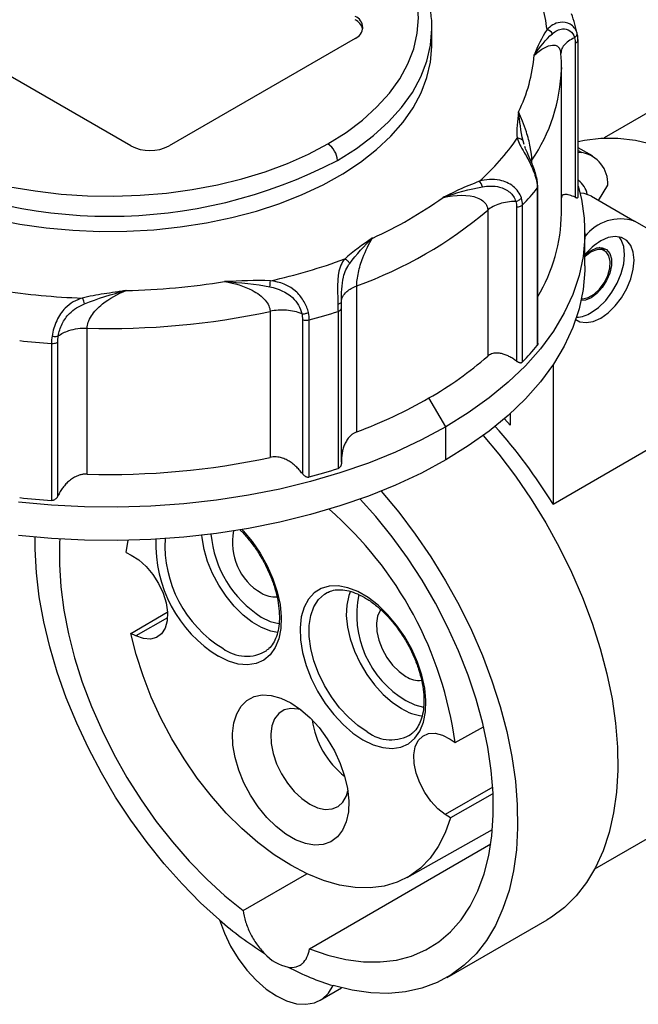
# Model space of a CAD drawing. Header units: inches. Extents: x 0 to 22, y 0 to 17.
# Tile 7 of 9: x 16.1 to 17.9, y 12.4 to 15.3. Entities that reach past the tile are written whole.
import ezdxf

# ---------------------------------------------------------------- set-up
doc = ezdxf.new("R2010")
doc.units = ezdxf.units.IN
doc.header["$LTSCALE"] = 2
doc.header["$MEASUREMENT"] = 0

msp = doc.modelspace()

# ---------------------------------------------------------------- linework, layer by layer
for p, q in [((16.4203, 14.9009), (15.7104, 15.3108)), ((17.2986, 15.2424), (17.2986, 15.2449)), ((17.2986, 15.1942), (17.2986, 15.2424)), ((17.7236, 15.2219), (17.7222, 15.2305)), ((17.7249, 15.2077), (17.7241, 15.223)), ((17.0745, 15.2143), (16.5316, 14.9009)), ((17.7169, 15.2007), (17.7169, 14.7511)), ((17.7253, 14.7519), (17.7253, 15.21)), ((17.6757, 15.1738), (17.6753, 15.1702)), ((17.6765, 14.704), (17.6765, 15.1299)), ((18.0298, 15.0559), (17.8013, 14.9241)), ((17.5681, 14.9048), (17.5647, 14.9158)), ((17.5718, 14.8931), (17.5701, 14.8986)), ((17.7673, 14.8714), (17.7253, 14.8956)), ((17.7253, 14.8872), (17.7358, 14.8811)), ((17.7253, 14.8821), (17.7358, 14.8811)), ((17.5904, 14.8508), (17.5904, 14.8593)), ((17.6079, 14.7819), (17.6059, 14.8028)), ((17.606, 14.7771), (17.606, 14.319)), ((17.6079, 14.3237), (17.6079, 14.7819)), ((17.785, 14.742), (17.8117, 14.7861)), ((17.3349, 14.7525), (17.3312, 14.7507)), ((17.7645, 14.7538), (17.8897, 14.6815)), ((17.4615, 14.7133), (17.4615, 14.2873)), ((17.5457, 14.7229), (17.5457, 14.2733)), ((17.5633, 14.2707), (17.5633, 14.7288)), ((18.486, 14.3372), (17.8897, 14.6815)), ((17.7454, 14.5513), (17.7454, 14.6477)), ((17.8029, 14.5953), (17.7873, 14.6043)), ((17.0794, 14.0667), (17.0794, 14.4927)), ((16.8264, 14.4183), (16.8264, 13.9923)), ((17.0247, 14.4178), (17.0247, 13.9597)), ((17.0348, 13.9783), (17.0348, 14.428)), ((16.9208, 14.3944), (16.9208, 13.9448)), ((16.941, 13.9351), (16.941, 14.3932)), ((16.2927, 13.9435), (16.2927, 14.3695)), ((17.6521, 13.8559), (18.486, 14.3372)), ((16.1886, 14.3244), (16.1886, 13.8663)), ((16.2072, 13.8795), (16.2072, 14.3292)), ((17.6521, 14.2625), (17.6521, 13.8559)), ((17.3389, 14.0812), (17.2902, 14.1656)), ((17.5269, 14.0862), (17.5104, 14.1052)), ((17.5269, 14.1197), (17.5269, 14.0862)), ((17.3389, 13.9848), (17.3389, 14.0812)), ((16.4066, 13.7145), (16.4126, 13.7508)), ((16.4066, 13.7145), (16.4214, 13.7071)), ((16.9934, 13.5979), (16.9977, 13.6)), ((16.4204, 13.4788), (16.5262, 13.5412)), ((16.5269, 13.5244), (16.4352, 13.4715)), ((16.4352, 13.4715), (16.4204, 13.4788)), ((17.7745, 12.7925), (18.5799, 13.2574)), ((17.3665, 13.1604), (17.4488, 13.2068)), ((17.3517, 13.1701), (17.3665, 13.1604)), ((17.4761, 13.0302), (17.3379, 12.9504)), ((17.475, 13.0096), (17.3527, 12.9406)), ((17.3527, 12.9406), (17.3379, 12.9504)), ((17.2265, 12.767), (17.4754, 12.9064)), ((16.9412, 12.559), (17.4706, 12.8647)), ((16.7482, 12.6704), (16.934, 12.7777)), ((17.3428, 12.475), (17.6351, 12.6438)), ((16.9727, 12.4088), (17.035, 12.4448))]:
    msp.add_line(p, q)
at = {"flags": 128}
for points in [[(16.9951, 14.9066), (17.0483, 14.94), (17.0961, 14.9761), (17.1384, 15.0144), (17.1747, 15.0546), (17.2048, 15.0966), (17.2285, 15.1399), (17.2455, 15.1842), (17.2558, 15.2292), (17.2592, 15.2746), (17.2558, 15.32), (17.2455, 15.365), (17.2285, 15.4093), (17.2048, 15.4526), (17.1747, 15.4946), (17.1384, 15.5348), (17.0961, 15.5731), (17.0483, 15.6091), (16.9951, 15.6426)], [(17.023, 14.8583), (17.0784, 14.8933), (17.1284, 14.9309), (17.1725, 14.9708), (17.2104, 15.0129), (17.2418, 15.0567), (17.2665, 15.1019), (17.2843, 15.1481), (17.295, 15.1951), (17.2986, 15.2424)], [(16.0211, 14.687), (16.0959, 14.6725), (16.1726, 14.6616), (16.2506, 14.6546), (16.3293, 14.6513), (16.4082, 14.6518), (16.4868, 14.6562), (16.5645, 14.6643), (16.6407, 14.6762), (16.7149, 14.6917), (16.7866, 14.7108), (16.8553, 14.7332), (16.9205, 14.7589), (16.9817, 14.7877), (17.0385, 14.8193), (17.0906, 14.8536), (17.1375, 14.8903), (17.1788, 14.9291), (17.2145, 14.9697), (17.244, 15.012), (17.2674, 15.0555), (17.2843, 15.1), (17.2947, 15.1452), (17.2985, 15.1907), (17.2986, 15.1942)], [(17.6765, 15.1299), (17.6765, 15.1281), (17.6765, 15.1248)], [(16.0668, 14.7819), (16.1409, 14.7694), (16.2166, 14.7605), (16.2933, 14.7555), (16.3705, 14.7542), (16.4476, 14.7567), (16.524, 14.7631), (16.5992, 14.7732), (16.6727, 14.7869), (16.7438, 14.8043), (16.8121, 14.8251), (16.8771, 14.8492), (16.9382, 14.8764), (16.9951, 14.9066)], [(17.7253, 14.9136), (17.7442, 14.9177), (17.7918, 14.9236), (17.8415, 14.9235), (17.8932, 14.9173), (17.9464, 14.9052)], [(17.7253, 14.7836), (17.7351, 14.7454), (17.7435, 14.6897), (17.7452, 14.6337), (17.7401, 14.5779), (17.7283, 14.5224), (17.7098, 14.4675), (17.6848, 14.4135), (17.6532, 14.3606), (17.6154, 14.3091), (17.5714, 14.2593), (17.5215, 14.2114), (17.466, 14.1656), (17.405, 14.1221), (17.3389, 14.0812)], [(17.7645, 14.7538), (17.7434, 14.7617), (17.731, 14.763)], [(17.7185, 14.3943), (17.7306, 14.388), (17.749, 14.3853), (17.7696, 14.3888), (17.7913, 14.3985), (17.813, 14.4139), (17.8336, 14.4341), (17.8521, 14.4581), (17.8675, 14.4849), (17.8791, 14.5129), (17.8863, 14.5408), (17.8888, 14.5673), (17.8863, 14.5909), (17.8791, 14.6105), (17.8675, 14.6252), (17.8521, 14.6341), (17.8336, 14.6368), (17.813, 14.6333), (17.7913, 14.6236), (17.7913, 14.6236)], [(17.7635, 14.4146), (17.7852, 14.4299), (17.8058, 14.4501), (17.8242, 14.4742), (17.8397, 14.5009), (17.8513, 14.529), (17.8585, 14.5569), (17.8609, 14.5834), (17.8585, 14.607), (17.8513, 14.6266), (17.8449, 14.636)], [(17.7354, 14.4554), (17.7393, 14.4552), (17.7552, 14.4587), (17.7718, 14.4683), (17.7876, 14.4831), (17.8014, 14.5018), (17.8117, 14.5228), (17.8178, 14.5441), (17.819, 14.564), (17.8153, 14.5805), (17.807, 14.5923), (17.7948, 14.5983), (17.7799, 14.598), (17.7635, 14.5914), (17.7635, 14.5914)], [(17.7454, 14.5826), (17.7466, 14.5837), (17.7635, 14.5962), (17.7803, 14.6032), (17.7958, 14.6039), (17.8087, 14.5985), (17.8179, 14.5873), (17.8227, 14.5712), (17.8227, 14.5515), (17.8179, 14.5298), (17.8087, 14.508), (17.7958, 14.4877), (17.7803, 14.4705), (17.7635, 14.458), (17.7635, 14.458)], [(17.7635, 14.5914), (17.7471, 14.5791), (17.7454, 14.5775)], [(17.7454, 14.5513), (17.7452, 14.5373), (17.7401, 14.4815), (17.7283, 14.426), (17.7098, 14.3711), (17.6848, 14.317), (17.6532, 14.2642), (17.6154, 14.2127), (17.5714, 14.1629), (17.5215, 14.1149), (17.466, 14.0691), (17.405, 14.0257), (17.3389, 13.9848)], [(17.7635, 14.458), (17.7466, 14.4511), (17.7343, 14.4499)], [(17.3389, 14.0812), (17.2681, 14.0431), (17.1928, 14.0079), (17.1135, 13.9758), (17.0304, 13.947), (16.9441, 13.9216), (16.855, 13.8998), (16.7634, 13.8816), (16.6698, 13.8671), (16.5747, 13.8564), (16.4786, 13.8496), (16.3818, 13.8467), (16.285, 13.8477), (16.1885, 13.8525), (16.0928, 13.8613)], [(17.4486, 14.0561), (17.4942, 14.0014), (17.5426, 13.9374), (17.5883, 13.8705), (17.631, 13.8012), (17.6703, 13.73), (17.7062, 13.6572), (17.7382, 13.5834), (17.7661, 13.5091), (17.7899, 13.4348), (17.8093, 13.361), (17.8243, 13.2882), (17.8346, 13.2168), (17.8403, 13.1473), (17.8412, 13.0803), (17.8375, 13.0161), (17.8291, 12.9552), (17.816, 12.8979), (17.7984, 12.8447), (17.7764, 12.796), (17.7501, 12.752), (17.7197, 12.7131), (17.6854, 12.6794), (17.6475, 12.6513), (17.6351, 12.6438)], [(17.3389, 13.9848), (17.2681, 13.9466), (17.1928, 13.9114), (17.1135, 13.8794), (17.0304, 13.8506), (16.9441, 13.8252), (16.855, 13.8033), (16.7634, 13.7851), (16.6698, 13.7707), (16.5747, 13.76), (16.4786, 13.7532), (16.3818, 13.7502), (16.285, 13.7512), (16.1885, 13.7561), (16.0928, 13.7648)], [(17.1506, 13.8938), (17.1511, 13.8933), (17.2019, 13.8326), (17.2503, 13.7686), (17.296, 13.7018), (17.3387, 13.6325), (17.378, 13.5612), (17.4138, 13.4885), (17.4459, 13.4147), (17.4738, 13.3404), (17.4976, 13.2661), (17.517, 13.1923), (17.532, 13.1194), (17.5423, 13.048), (17.548, 12.9786), (17.5489, 12.9115), (17.5452, 12.8473), (17.5367, 12.7864), (17.5237, 12.7292), (17.5061, 12.676), (17.4841, 12.6273), (17.4578, 12.5833), (17.4274, 12.5443), (17.3931, 12.5107), (17.3552, 12.4825), (17.3138, 12.4601), (17.2693, 12.4436), (17.222, 12.4331), (17.1721, 12.4286), (17.1201, 12.4301), (17.0662, 12.4378), (17.0108, 12.4514)], [(16.9412, 12.559), (16.995, 12.5403), (17.0476, 12.5276), (17.0988, 12.521), (17.148, 12.5204), (17.195, 12.526), (17.2393, 12.5377), (17.2807, 12.5554), (17.3188, 12.579), (17.3534, 12.6082), (17.3841, 12.6429), (17.4108, 12.6828), (17.4332, 12.7277), (17.4513, 12.7771), (17.4648, 12.8307), (17.4736, 12.8881), (17.4777, 12.9489), (17.4771, 13.0126), (17.4717, 13.0787), (17.4616, 13.1468), (17.4469, 13.2163), (17.4277, 13.2867), (17.4041, 13.3575), (17.3763, 13.4282), (17.3445, 13.4981), (17.309, 13.5669), (17.27, 13.634), (17.2278, 13.6988), (17.1827, 13.7609), (17.1351, 13.8198), (17.0896, 13.8706)], [(16.6788, 12.6431), (16.6234, 12.6934), (16.5695, 12.7479), (16.5175, 12.8065), (16.4676, 12.8685), (16.4203, 12.9337), (16.3758, 13.0016), (16.3344, 13.0718), (16.2965, 13.1437), (16.2622, 13.217), (16.2318, 13.291), (16.2055, 13.3653), (16.1835, 13.4395), (16.1659, 13.513), (16.1529, 13.5853), (16.1444, 13.656), (16.1407, 13.7245), (16.1406, 13.76)], [(16.8486, 13.4818), (16.8288, 13.4856), (16.8018, 13.4958), (16.7745, 13.5116), (16.7476, 13.5325), (16.7218, 13.5579), (16.6979, 13.5871), (16.6766, 13.6192), (16.6586, 13.6533), (16.6442, 13.6885), (16.6341, 13.7237), (16.6283, 13.7578), (16.6276, 13.7654)], [(16.7439, 13.7818), (16.7476, 13.7779), (16.7738, 13.7469), (16.7975, 13.7127), (16.818, 13.6762), (16.8348, 13.6384), (16.8475, 13.6003), (16.8557, 13.5627), (16.8592, 13.5267), (16.8581, 13.4933), (16.8521, 13.4632), (16.8416, 13.4374), (16.8269, 13.4163), (16.8082, 13.4007), (16.786, 13.3908), (16.761, 13.387), (16.7338, 13.3893), (16.7051, 13.3977), (16.6756, 13.412)], [(16.2129, 13.7545), (16.2122, 13.7428), (16.2116, 13.6798), (16.2157, 13.6142), (16.2246, 13.5466), (16.238, 13.4775), (16.2561, 13.4072), (16.2785, 13.3365), (16.3052, 13.2657), (16.336, 13.1955), (16.3705, 13.1264), (16.4086, 13.0588), (16.45, 12.9934), (16.4943, 12.9305), (16.5413, 12.8707), (16.5906, 12.8143), (16.6417, 12.7619), (16.6944, 12.7138), (16.7482, 12.6704)], [(16.4214, 13.7071), (16.4436, 13.6933), (16.4649, 13.6742), (16.4844, 13.6509), (16.5011, 13.6245), (16.5142, 13.5963), (16.5229, 13.5678), (16.5269, 13.5404), (16.526, 13.5154), (16.5202, 13.4941), (16.5097, 13.4776), (16.4952, 13.4667), (16.4773, 13.4619), (16.457, 13.4635), (16.4352, 13.4715)], [(17.0975, 13.1684), (17.127, 13.1541), (17.1557, 13.1457), (17.1829, 13.1434), (17.2079, 13.1472), (17.2301, 13.1571), (17.2488, 13.1728), (17.2636, 13.1938), (17.274, 13.2197), (17.28, 13.2497), (17.2812, 13.2832), (17.2776, 13.3191), (17.2694, 13.3567), (17.2567, 13.3949), (17.2399, 13.4327), (17.2194, 13.4691), (17.1957, 13.5033), (17.1696, 13.5343), (17.1415, 13.5613), (17.1123, 13.5836), (17.0827, 13.6007), (17.0535, 13.6121), (17.0255, 13.6175), (16.9993, 13.6167), (16.9756, 13.6099), (16.9552, 13.5971), (16.9383, 13.5786), (16.9257, 13.5551), (16.9174, 13.527), (16.9139, 13.4952), (16.9151, 13.4604), (16.921, 13.4235), (16.9315, 13.3855), (16.9463, 13.3474), (16.965, 13.3101), (16.9871, 13.2747), (17.0121, 13.242), (17.0393, 13.2129), (17.068, 13.1882), (17.0975, 13.1684)], [(17.1102, 13.1918), (17.0823, 13.2106), (17.055, 13.2342), (17.0293, 13.2621), (17.0059, 13.2934), (16.9852, 13.3273), (16.968, 13.3628), (16.9546, 13.399), (16.9455, 13.4349), (16.9409, 13.4695), (16.9409, 13.5019), (16.9455, 13.5312), (16.9546, 13.5566), (16.968, 13.5774), (16.9852, 13.593), (16.9934, 13.5979)], [(17.0609, 13.6023), (17.056, 13.5891), (17.0502, 13.5616), (17.049, 13.5307), (17.0525, 13.4974), (17.0605, 13.4626), (17.0728, 13.4273), (17.0891, 13.3925), (17.1088, 13.3593), (17.1315, 13.3285), (17.1564, 13.3011), (17.1828, 13.2779), (17.2101, 13.2595)], [(17.1496, 13.548), (17.1481, 13.5459), (17.1401, 13.5293), (17.1366, 13.5085), (17.1378, 13.4847), (17.1435, 13.4592), (17.1536, 13.4334), (17.1673, 13.4086), (17.1841, 13.3863), (17.2029, 13.3675), (17.2228, 13.3533)], [(16.8009, 13.5264), (16.8272, 13.514), (16.8523, 13.5074)], [(17.3527, 12.9406), (17.3373, 12.8967), (17.3174, 12.8574), (17.2933, 12.8232), (17.2651, 12.7942), (17.2331, 12.7709), (17.1977, 12.7535), (17.1592, 12.742), (17.1181, 12.7368), (17.0746, 12.7377), (17.0292, 12.7449), (16.9825, 12.7581), (16.9348, 12.7774), (16.8866, 12.8024), (16.8384, 12.833), (16.7907, 12.8689), (16.7439, 12.9096), (16.6985, 12.9548), (16.6551, 13.0041), (16.6139, 13.0569), (16.5754, 13.1127), (16.54, 13.171), (16.5081, 13.2312), (16.4799, 13.2927), (16.4557, 13.3549), (16.4358, 13.4171), (16.4204, 13.4788)], [(16.8866, 13.2766), (16.9153, 13.2572), (16.9431, 13.2327), (16.9694, 13.2039), (16.9932, 13.1715), (17.014, 13.1365), (17.0312, 13.0998), (17.0441, 13.0626), (17.0526, 13.026), (17.0562, 12.9909), (17.055, 12.9583), (17.0489, 12.9293), (17.0382, 12.9047), (17.0231, 12.8851), (17.0041, 12.8711), (16.9817, 12.8631), (16.9565, 12.8614), (16.9294, 12.866), (16.901, 12.8768), (16.8722, 12.8934), (16.8438, 12.9154), (16.8166, 12.9422), (16.7915, 12.9729), (16.7691, 13.0067), (16.75, 13.0427), (16.7349, 13.0797), (16.7242, 13.1168), (16.7181, 13.1528), (16.7169, 13.1868), (16.7206, 13.2176), (16.729, 13.2446), (16.742, 13.2668), (16.7591, 13.2836), (16.7799, 13.2946), (16.8037, 13.2995), (16.83, 13.298), (16.8579, 13.2903), (16.8866, 13.2766)], [(17.2228, 13.2828), (17.2491, 13.2704), (17.2742, 13.2639)], [(16.9172, 13.2557), (16.9081, 13.2581), (16.8868, 13.2599), (16.8679, 13.2556), (16.852, 13.2454), (16.8398, 13.2298), (16.8317, 13.2095), (16.8282, 13.1851), (16.8294, 13.1578), (16.8352, 13.1286), (16.8454, 13.0988), (16.8595, 13.0696), (16.877, 13.0421), (16.8972, 13.0175), (16.9193, 12.9968), (16.9422, 12.9808)], [(17.3379, 12.9504), (17.3161, 12.9676), (17.2958, 12.9894), (17.2779, 13.0148), (17.2634, 13.0425), (17.253, 13.071), (17.2471, 13.0991), (17.2462, 13.1251), (17.2502, 13.1479), (17.2589, 13.1664), (17.272, 13.1795), (17.2887, 13.1866), (17.3082, 13.1874), (17.3296, 13.1818), (17.3517, 13.1701)], [(16.9422, 12.9808), (16.9652, 12.9703), (16.9872, 12.9655), (17.0074, 12.9668), (17.025, 12.9741), (17.0391, 12.987), (17.0493, 13.0051), (17.0536, 13.0194)], [(16.6788, 12.6431), (16.693, 12.6044), (16.7113, 12.5664), (16.7333, 12.5302), (16.7584, 12.4967), (16.7859, 12.4669), (16.8149, 12.4416), (16.8448, 12.4215), (16.8747, 12.4071), (16.9038, 12.3988), (16.9312, 12.397), (16.9563, 12.4015), (16.9783, 12.4123), (16.9966, 12.4291), (17.0108, 12.4514)]]:
    msp.add_lwpolyline(points, dxfattribs=at)
for centre, radius, start, end in [((17.1774, 15.189), 0.4601, 6.3512, 24.333), ((17.0623, 15.2465), 0.0344, 290.7834, 69.2166), ((17.0568, 15.2313), 0.0416, 14.418, 64.8246), ((17.1511, 15.1991), 0.447, 333.5833, 355.7324), ((17.1806, 15.1389), 0.4961, 325.6926, 358.3737), ((16.9625, 14.8556), 0.0605, 2.6055, 57.3945), ((16.9592, 15.3311), 0.7162, 311.8779, 325.2576), ((16.4759, 15.0084), 0.121, 242.6097, 297.3903), ((17.7214, 14.7918), 0.0905, 356.4015, 80.8481), ((16.3576, 16.1361), 1.4406, 242.4932, 297.5068), ((17.6934, 14.7505), 0.0591, 8.7588, 56.4683), ((17.0072, 15.2626), 0.7709, 316.1712, 320.9643), ((16.648, 15.6971), 1.1673, 294.1675, 305.8272), ((16.6619, 15.6571), 1.237, 289.7242, 310.2704), ((17.1964, 14.709), 0.4801, 328.9741, 359.4024), ((17.8496, 14.5566), 0.1312, 72.1984, 142.6045), ((17.8859, 14.468), 0.182, 121.3015, 140.5071), ((16.4367, 16.2363), 1.7727, 282.7377, 290.0441), ((16.3604, 16.5687), 2.0903, 271.2733, 279.1751), ((16.3546, 16.6143), 2.1586, 261.5725, 267.9791), ((16.3598, 16.5791), 2.2107, 268.2619, 282.1866), ((16.4435, 16.2391), 1.9118, 285.083, 287.6987), ((17.718, 14.4857), 0.0845, 271.9914, 302.6162), ((16.3541, 16.6467), 2.3282, 263.6289, 265.9226), ((17.0072, 14.8045), 0.7709, 316.1712, 320.9643), ((16.7669, 15.0834), 1.0565, 299.6915, 311.1053), ((16.5766, 15.413), 1.4371, 290.4781, 299.7725), ((16.3333, 13.0481), 1.5466, 31.4876, 41.9774), ((16.3598, 16.1532), 2.2107, 268.2619, 282.1866), ((16.4435, 15.7811), 1.9118, 285.083, 287.6987), ((16.3541, 16.1886), 2.3282, 263.6289, 265.9226), ((16.276, 13.011), 1.1007, 7.7976, 48.93), ((16.9739, 13.797), 0.3212, 185.0777, 237.4011), ((16.8853, 13.7432), 0.169, 168.1465, 240.0123), ((16.8789, 13.7403), 0.3861, 177.9678, 238.2271), ((16.8737, 13.7371), 0.3542, 177.0087, 238.4342), ((16.8395, 13.6552), 0.0699, 236.5067, 276.1711), ((17.3718, 13.5347), 0.2926, 168.5615, 239.393), ((16.7572, 13.5257), 0.1136, 232.6978, 301.7682), ((17.2614, 13.4116), 0.0699, 236.5067, 276.1711), ((17.2896, 13.3887), 0.1517, 238.3893, 262.8465), ((17.2028, 13.2631), 0.2563, 188.1694, 231.8252), ((17.1791, 13.2821), 0.1136, 232.6978, 301.7682), ((17.4256, 13.5095), 1.1439, 229.238, 237.4373), ((16.9055, 12.6304), 0.1278, 221.6759, 258.3295), ((17.2271, 13.1656), 0.7462, 242.2435, 253.1477)]:
    msp.add_arc(centre, radius, start, end)
for points, knots in [([(17.2983, 15.245), (17.2984, 15.2467), (17.2992, 15.2632), (17.2951, 15.2947), (17.2858, 15.3391), (17.2701, 15.3828), (17.2488, 15.4255), (17.2218, 15.4671), (17.1893, 15.5073), (17.1515, 15.5459), (17.1086, 15.5825), (17.0609, 15.6169), (17.0087, 15.6489), (16.9524, 15.6782), (16.8925, 15.7048), (16.8291, 15.7284), (16.7629, 15.749), (16.6942, 15.7663), (16.6234, 15.7804), (16.5509, 15.7911), (16.4773, 15.7984), (16.4029, 15.8022), (16.3283, 15.8026), (16.2539, 15.7995), (16.18, 15.7929), (16.1073, 15.783), (16.0361, 15.7696), (15.967, 15.753), (15.9002, 15.7331), (15.8362, 15.7102), (15.7754, 15.6842), (15.7308, 15.6618), (15.7066, 15.648), (15.7004, 15.6446)], [0, 0, 0, 0, 0.003565, 0.036416, 0.069263, 0.102221, 0.135389, 0.16882, 0.202512, 0.236429, 0.270511, 0.304698, 0.338942, 0.373202, 0.407453, 0.441684, 0.47589, 0.510071, 0.544229, 0.578368, 0.612494, 0.64661, 0.680722, 0.714835, 0.748954, 0.783083, 0.817228, 0.851394, 0.885587, 0.91981, 0.954068, 0.988361, 1, 1, 1, 1]), ([(17.7232, 15.2244), (17.7211, 15.2351), (17.717, 15.256), (17.7097, 15.2764), (17.7061, 15.2864)], [0, 0, 0, 0, 0.509851, 1, 1, 1, 1]), ([(17.7222, 15.2305), (17.7185, 15.2418), (17.7038, 15.2595), (17.6666, 15.2648), (17.6443, 15.2503), (17.6347, 15.2399)], [-3.433497, -3.433497, -3.433497, -3.433497, -2.452498, -1.471499, 0, 0, 0, 0]), ([(17.5968, 15.1658), (17.5968, 15.1658), (17.5969, 15.1659), (17.6146, 15.1898), (17.6311, 15.211), (17.6504, 15.2282)], [-3.401708, -3.401708, -3.401708, -3.401708, -3.396039, -3.396039, 0, 0, 0, 0]), ([(17.6504, 15.2282), (17.6587, 15.2356), (17.6759, 15.2454), (17.7024, 15.2395), (17.7125, 15.2251), (17.715, 15.216)], [-3.433497, -3.433497, -3.433497, -3.433497, -1.961998, -0.980999, 0, 0, 0, 0]), ([(17.715, 15.216), (17.7181, 15.2183), (17.7222, 15.2232), (17.7227, 15.2285), (17.7222, 15.2305)], [0, 0, 0, 0, 0.571429, 1, 1, 1, 1]), ([(17.5968, 15.1658), (17.607, 15.1738), (17.6252, 15.1881), (17.647, 15.1958), (17.6607, 15.1943), (17.6688, 15.1896), (17.6716, 15.1831), (17.6729, 15.1801)], [0, 0, 0, 0, 0.351613, 0.628284, 0.770815, 0.896602, 1, 1, 1, 1]), ([(17.715, 15.216), (17.7088, 15.213), (17.6964, 15.2069), (17.6837, 15.1948), (17.6764, 15.1835), (17.6759, 15.1764), (17.6757, 15.1738)], [0, 0, 0, 0, 0.282638, 0.565277, 0.847915, 1, 1, 1, 1]), ([(17.7169, 15.2007), (17.7183, 15.2014), (17.721, 15.2027), (17.7237, 15.2052), (17.7245, 15.207), (17.7248, 15.2077)], [0, 0, 0, 0, 0.358454, 0.716907, 1, 1, 1, 1]), ([(17.7248, 15.2077), (17.7249, 15.2079), (17.7256, 15.2091), (17.7253, 15.2104), (17.7252, 15.2114)], [0, 0, 0, 0, 0.173716, 1, 1, 1, 1]), ([(17.6729, 15.1801), (17.6731, 15.1799), (17.6742, 15.1778), (17.6743, 15.1744), (17.6744, 15.1714)], [0, 0, 0, 0, 0.117555, 1, 1, 1, 1]), ([(17.6764, 15.1242), (17.6765, 15.1245), (17.6775, 15.1411), (17.676, 15.1577), (17.6745, 15.174)], [0, 0, 0, 0, 0.021086, 1, 1, 1, 1]), ([(17.5647, 14.9158), (17.558, 14.9443), (17.5554, 14.9742), (17.5514, 15.0001), (17.5514, 15.0002), (17.5514, 15.0002)], [-0.004838, -0.004838, -0.004838, -0.004838, 3.391203, 3.391203, 3.39604, 3.39604, 3.39604, 3.39604]), ([(17.5904, 14.8593), (17.5904, 14.8699), (17.5871, 14.8971), (17.5729, 14.9498), (17.5595, 14.9832), (17.5514, 15.0002)], [-7.772723, -7.772723, -7.772723, -7.772723, -5.551945, -3.331167, 0, 0, 0, 0]), ([(17.5647, 14.9158), (17.5632, 14.9178), (17.5584, 14.9218), (17.5516, 14.9231), (17.5477, 14.923)], [0, 0, 0, 0, 0.428571, 1, 1, 1, 1]), ([(17.5477, 14.923), (17.5513, 14.9114), (17.5636, 14.8893), (17.5898, 14.8439), (17.6009, 14.8132), (17.6038, 14.7987)], [0, 0, 0, 0, 1.471499, 2.452498, 3.433497, 3.433497, 3.433497, 3.433497]), ([(17.6058, 14.8028), (17.6035, 14.8125), (17.5997, 14.8283), (17.5907, 14.8505), (17.5809, 14.8716), (17.5755, 14.8842), (17.5723, 14.8918)], [0, 0, 0, 0, 0.294639, 0.482413, 0.689184, 1, 1, 1, 1]), ([(17.4373, 14.7978), (17.4168, 14.7896), (17.3871, 14.7778), (17.3544, 14.7616), (17.3403, 14.755), (17.3349, 14.7525)], [0, 0, 0, 0, 0.580226, 0.83612, 1, 1, 1, 1]), ([(17.5599, 14.749), (17.5556, 14.7618), (17.5383, 14.7856), (17.4907, 14.8067), (17.4556, 14.803), (17.4373, 14.7978)], [-3.433497, -3.433497, -3.433497, -3.433497, -2.452498, -1.471499, 0, 0, 0, 0]), ([(17.6038, 14.7987), (17.6044, 14.7994), (17.6057, 14.8008), (17.6062, 14.8022), (17.6058, 14.8028), (17.6058, 14.8028)], [0, 0, 0, 0, 0.497128, 0.994255, 1, 1, 1, 1]), ([(17.3312, 14.7507), (17.3313, 14.7508), (17.3313, 14.7508), (17.3701, 14.7643), (17.4085, 14.775), (17.4461, 14.7815)], [-3.40174, -3.40174, -3.40174, -3.40174, -3.396039, -3.396039, 0, 0, 0, 0]), ([(17.4461, 14.7815), (17.4624, 14.7843), (17.4913, 14.7854), (17.5277, 14.7678), (17.5403, 14.7491), (17.5434, 14.739)], [-3.433497, -3.433497, -3.433497, -3.433497, -1.961998, -0.980999, 0, 0, 0, 0]), ([(17.606, 14.7771), (17.6067, 14.7781), (17.6078, 14.7796), (17.6077, 14.7813), (17.6077, 14.7819)], [0, 0, 0, 0, 0.621849, 1, 1, 1, 1]), ([(17.3312, 14.7507), (17.3692, 14.759), (17.4238, 14.7597), (17.4579, 14.7339), (17.4615, 14.7185), (17.4615, 14.7133)], [20.17314, 20.17314, 20.17314, 20.17314, 24.614721, 26.835512, 27.945907, 27.945907, 27.945907, 27.945907]), ([(17.5434, 14.739), (17.5272, 14.7389), (17.511, 14.7365), (17.4826, 14.7276), (17.4704, 14.7211), (17.4615, 14.7133)], [0, 0, 0, 0, 0.5, 0.5, 1, 1, 1, 1]), ([(17.5434, 14.739), (17.5472, 14.7399), (17.554, 14.7429), (17.5586, 14.7472), (17.5599, 14.749)], [0, 0, 0, 0, 0.571429, 1, 1, 1, 1]), ([(17.7169, 14.7511), (17.7112, 14.7535), (17.6998, 14.7584), (17.6863, 14.7595), (17.6775, 14.7572), (17.6767, 14.751), (17.6765, 14.7494)], [0, 0, 0, 0, 0.300991, 0.593893, 0.895093, 1, 1, 1, 1]), ([(17.7169, 14.7511), (17.7176, 14.7508), (17.7189, 14.7502), (17.7207, 14.7497), (17.7221, 14.7494), (17.723, 14.7495), (17.724, 14.7497), (17.7248, 14.7502), (17.7254, 14.7514), (17.7253, 14.7527), (17.7252, 14.7533)], [0, 0, 0, 0, 0.140953, 0.271371, 0.391578, 0.501988, 0.541448, 0.703451, 0.855019, 1, 1, 1, 1]), ([(17.5457, 14.7229), (17.5498, 14.7229), (17.5569, 14.7241), (17.5619, 14.7272), (17.5633, 14.7288)], [0, 0, 0, 0, 0.571429, 1, 1, 1, 1]), ([(17.0588, 14.5579), (17.0778, 14.5841), (17.1026, 14.6098), (17.1258, 14.6321), (17.1258, 14.6322), (17.1258, 14.6322)], [-0.005678, -0.005678, -0.005678, -0.005678, 3.390363, 3.390363, 3.39604, 3.39604, 3.39604, 3.39604]), ([(17.0794, 14.4927), (17.0794, 14.5033), (17.0828, 14.5304), (17.0986, 14.5829), (17.1151, 14.6157), (17.1258, 14.6322)], [-7.772767, -7.772767, -7.772767, -7.772767, -5.551977, -3.331186, 0, 0, 0, 0]), ([(17.0442, 14.5709), (17.0354, 14.5604), (17.0251, 14.5379), (17.0229, 14.488), (17.024, 14.455), (17.0244, 14.4399)], [0, 0, 0, 0, 1.471499, 2.452498, 3.433497, 3.433497, 3.433497, 3.433497]), ([(17.0588, 14.5579), (17.0575, 14.5604), (17.0534, 14.566), (17.0476, 14.5698), (17.0442, 14.5709)], [0, 0, 0, 0, 0.428571, 1, 1, 1, 1]), ([(17.0348, 14.4454), (17.0348, 14.4573), (17.035, 14.4834), (17.04, 14.5249), (17.0505, 14.5466), (17.0588, 14.5579)], [0, 0, 0, 0, 0.980999, 1.961998, 3.433497, 3.433497, 3.433497, 3.433497]), ([(16.6937, 14.5051), (16.7231, 14.5004), (16.7698, 14.4862), (16.8161, 14.452), (16.8264, 14.4288), (16.8264, 14.4183)], [19.967591, 19.967591, 19.967591, 19.967591, 23.298758, 25.519536, 27.740314, 27.740314, 27.740314, 27.740314]), ([(16.6937, 14.5051), (16.6938, 14.5051), (16.6939, 14.5051), (16.7388, 14.5027), (16.7845, 14.4978), (16.8261, 14.4895)], [-3.40174, -3.40174, -3.40174, -3.40174, -3.396039, -3.396039, 0, 0, 0, 0]), ([(16.9384, 14.4146), (16.9359, 14.4253), (16.9273, 14.4471), (16.8927, 14.4913), (16.8542, 14.5044), (16.8275, 14.5072)], [-3.433497, -3.433497, -3.433497, -3.433497, -2.697748, -1.961998, 0, 0, 0, 0]), ([(16.4069, 14.4789), (16.4068, 14.4789), (16.4067, 14.4788), (16.4066, 14.4788), (16.4064, 14.4788), (16.4062, 14.4788), (16.4056, 14.4787), (16.4044, 14.4785), (16.402, 14.4781), (16.3973, 14.4774), (16.3878, 14.476), (16.3689, 14.4733), (16.331, 14.4677), (16.299, 14.462), (16.2785, 14.457)], [0, 0, 0, 0, 0.000977, 0.000977, 0.001953, 0.003906, 0.007813, 0.015625, 0.03125, 0.0625, 0.125, 0.25, 0.5, 1, 1, 1, 1]), ([(16.2851, 14.44), (16.3226, 14.4556), (16.3652, 14.4686), (16.4067, 14.4788), (16.4068, 14.4789), (16.4069, 14.4789)], [-0.00253, -0.00253, -0.00253, -0.00253, 3.39351, 3.39351, 3.39604, 3.39604, 3.39604, 3.39604]), ([(16.2927, 14.3695), (16.2927, 14.38), (16.3015, 14.4049), (16.3412, 14.447), (16.3815, 14.4692), (16.4069, 14.4789)], [-7.772353, -7.772353, -7.772353, -7.772353, -5.551681, -3.331009, 0, 0, 0, 0]), ([(16.8261, 14.4895), (16.8502, 14.4847), (16.8827, 14.4719), (16.9104, 14.4367), (16.917, 14.4197), (16.9189, 14.4113)], [-3.433497, -3.433497, -3.433497, -3.433497, -1.471499, -0.735749, 0, 0, 0, 0]), ([(17.0348, 14.4454), (17.0349, 14.4561), (17.0445, 14.4747), (17.0678, 14.4883), (17.0794, 14.4927)], [0, 0, 0, 0, 0.5491585, 0.9610274, 0.9610274, 0.9610274, 0.9610274]), ([(16.2785, 14.457), (16.2605, 14.4514), (16.2316, 14.4364), (16.2019, 14.3925), (16.1926, 14.3609), (16.1903, 14.3462)], [0, 0, 0, 0, 1.471499, 2.452498, 3.433497, 3.433497, 3.433497, 3.433497]), ([(16.2851, 14.44), (16.2845, 14.4428), (16.2826, 14.4496), (16.28, 14.4549), (16.2785, 14.457)], [0, 0, 0, 0, 0.428571, 1, 1, 1, 1]), ([(16.2085, 14.3464), (16.2103, 14.3579), (16.2179, 14.3826), (16.2433, 14.4183), (16.2688, 14.4333), (16.2851, 14.44)], [0, 0, 0, 0, 0.980999, 1.961998, 3.433497, 3.433497, 3.433497, 3.433497]), ([(16.9189, 14.4113), (16.9057, 14.4168), (16.8902, 14.4203), (16.8581, 14.4227), (16.8416, 14.4216), (16.8264, 14.4183)], [0, 0, 0, 0, 0.5, 0.5, 1, 1, 1, 1]), ([(17.0244, 14.4399), (17.028, 14.4405), (17.0331, 14.4422), (17.0348, 14.4444), (17.0348, 14.4454)], [0, 0, 0, 0, 0.571429, 1, 1, 1, 1]), ([(17.0247, 14.4178), (17.0274, 14.4187), (17.0328, 14.4215), (17.0349, 14.4256), (17.0348, 14.428)], [0, 0, 0, 0, 0.428571, 1, 1, 1, 1]), ([(16.9189, 14.4113), (16.922, 14.4109), (16.9288, 14.4113), (16.9357, 14.4135), (16.9384, 14.4146)], [0, 0, 0, 0, 0.571429, 1, 1, 1, 1]), ([(16.9208, 14.3944), (16.924, 14.393), (16.931, 14.3916), (16.9382, 14.3924), (16.941, 14.3932)], [0, 0, 0, 0, 0.571429, 1, 1, 1, 1]), ([(16.2085, 14.3464), (16.2167, 14.3528), (16.2415, 14.3655), (16.2742, 14.37), (16.2927, 14.3695)], [0, 0, 0, 0, 0.4118689, 0.9610274, 0.9610274, 0.9610274, 0.9610274]), ([(16.1903, 14.3462), (16.1943, 14.3454), (16.2015, 14.3448), (16.2068, 14.3457), (16.2085, 14.3464)], [0, 0, 0, 0, 0.571429, 1, 1, 1, 1]), ([(16.1886, 14.3244), (16.1916, 14.3242), (16.1989, 14.3246), (16.2048, 14.3272), (16.2072, 14.3292)], [0, 0, 0, 0, 0.428571, 1, 1, 1, 1]), ([(17.6077, 14.3254), (17.6077, 14.3246), (17.6078, 14.3229), (17.6071, 14.3207), (17.6064, 14.3196), (17.606, 14.319)], [0, 0, 0, 0, 0.330938, 0.668938, 1, 1, 1, 1]), ([(17.5457, 14.2733), (17.5439, 14.2746), (17.5402, 14.2772), (17.5347, 14.2807), (17.5292, 14.284), (17.5218, 14.2879), (17.5126, 14.2919), (17.5013, 14.2953), (17.4902, 14.2969), (17.4806, 14.2963), (17.4729, 14.2943), (17.4668, 14.2915), (17.4632, 14.2887), (17.4615, 14.2873)], [0, 0, 0, 0, 0.064995, 0.128729, 0.191351, 0.253017, 0.378927, 0.499318, 0.629143, 0.753008, 0.836835, 0.918619, 1, 1, 1, 1]), ([(17.5457, 14.2733), (17.5466, 14.2727), (17.5483, 14.2715), (17.5508, 14.2702), (17.5531, 14.2693), (17.5548, 14.2688), (17.5567, 14.2685), (17.5589, 14.2684), (17.5614, 14.2691), (17.5627, 14.2701), (17.5633, 14.2707)], [0, 0, 0, 0, 0.140953, 0.271371, 0.391578, 0.501988, 0.541448, 0.703451, 0.855019, 1, 1, 1, 1]), ([(17.0794, 14.0667), (17.0781, 14.0662), (17.0756, 14.0652), (17.0719, 14.0633), (17.0684, 14.0611), (17.065, 14.0587), (17.0618, 14.0559), (17.0567, 14.051), (17.0504, 14.043), (17.0442, 14.0314), (17.0397, 14.0189), (17.0367, 14.0059), (17.035, 13.9923), (17.0349, 13.9831), (17.0348, 13.9783)], [0, 0, 0, 0, 0.040761, 0.081416, 0.122173, 0.163241, 0.204822, 0.247112, 0.370953, 0.500787, 0.621153, 0.747073, 0.871305, 1, 1, 1, 1]), ([(16.9208, 13.9448), (16.9193, 13.9467), (16.9163, 13.9506), (16.9116, 13.9561), (16.9068, 13.9612), (16.9, 13.9678), (16.8911, 13.9752), (16.8793, 13.9829), (16.8667, 13.989), (16.8547, 13.9925), (16.8442, 13.9938), (16.8351, 13.9939), (16.8293, 13.9928), (16.8264, 13.9923)], [0, 0, 0, 0, 0.064995, 0.128729, 0.191351, 0.253017, 0.378927, 0.499318, 0.629143, 0.753008, 0.836835, 0.918619, 1, 1, 1, 1]), ([(17.0348, 13.9783), (17.0348, 13.9773), (17.0348, 13.9753), (17.0344, 13.9723), (17.0337, 13.9696), (17.0326, 13.9669), (17.0312, 13.9645), (17.0294, 13.9624), (17.0272, 13.9607), (17.0255, 13.96), (17.0247, 13.9597)], [0, 0, 0, 0, 0.133338, 0.260345, 0.382594, 0.501852, 0.631123, 0.754354, 0.878451, 1, 1, 1, 1]), ([(16.2927, 13.9435), (16.2912, 13.9435), (16.2881, 13.9436), (16.2835, 13.9432), (16.2789, 13.9426), (16.2744, 13.9416), (16.2698, 13.9403), (16.2624, 13.9377), (16.2523, 13.9328), (16.2409, 13.9246), (16.2305, 13.9148), (16.2216, 13.9041), (16.2137, 13.8923), (16.2094, 13.8838), (16.2072, 13.8795)], [0, 0, 0, 0, 0.040761, 0.081416, 0.122173, 0.163241, 0.204822, 0.247112, 0.370953, 0.500787, 0.621153, 0.747073, 0.871305, 1, 1, 1, 1]), ([(16.9208, 13.9448), (16.9215, 13.9439), (16.9228, 13.9422), (16.9251, 13.94), (16.9274, 13.9382), (16.9292, 13.937), (16.9314, 13.9359), (16.9341, 13.935), (16.9377, 13.9345), (16.9399, 13.9349), (16.941, 13.9351)], [0, 0, 0, 0, 0.140953, 0.271371, 0.391578, 0.501988, 0.541448, 0.703451, 0.855019, 1, 1, 1, 1]), ([(16.2072, 13.8795), (16.2067, 13.8786), (16.2057, 13.8767), (16.2039, 13.8742), (16.202, 13.8719), (16.1998, 13.8699), (16.1973, 13.8682), (16.1945, 13.867), (16.1916, 13.8663), (16.1896, 13.8663), (16.1886, 13.8663)], [0, 0, 0, 0, 0.133338, 0.2603445, 0.3825944, 0.5018518, 0.6311231, 0.7543544, 0.878451, 1, 1, 1, 1]), ([(16.7371, 13.7823), (16.7394, 13.7802), (16.7501, 13.7703), (16.768, 13.7489), (16.7899, 13.7188), (16.8093, 13.6862), (16.8257, 13.6523), (16.8386, 13.6179), (16.8477, 13.5838), (16.853, 13.5511), (16.8542, 13.5205), (16.8516, 13.4929), (16.8454, 13.4689), (16.8358, 13.4492), (16.8261, 13.4361), (16.8187, 13.4311), (16.8164, 13.4295)], [0, 0, 0, 0, 0.0212551, 0.0999752, 0.1788636, 0.2578492, 0.3368504, 0.4157584, 0.4944832, 0.5729441, 0.6510841, 0.7289177, 0.8066266, 0.884565, 0.9637255, 1, 1, 1, 1]), ([(16.9944, 13.5977), (16.9982, 13.5997), (17.0079, 13.6047), (17.0267, 13.607), (17.05, 13.6049), (17.0752, 13.5977), (17.0927, 13.5885), (17.1016, 13.5839)], [0, 0, 0, 0, 0.146462, 0.369437, 0.582929, 0.789199, 1, 1, 1, 1]), ([(17.1016, 13.5839), (17.1061, 13.5812), (17.1191, 13.5733), (17.1409, 13.5566), (17.1661, 13.5329), (17.1899, 13.5056), (17.2118, 13.4752), (17.2312, 13.4427), (17.2476, 13.4087), (17.2605, 13.3743), (17.2696, 13.3403), (17.2749, 13.3075), (17.2761, 13.2769), (17.2735, 13.2493), (17.2673, 13.2253), (17.2577, 13.2057), (17.248, 13.1925), (17.2407, 13.1875), (17.2384, 13.1859)], [0, 0, 0, 0, 0.0346839, 0.1012249, 0.1679684, 0.2348884, 0.3019515, 0.3690972, 0.4362561, 0.5033359, 0.5702599, 0.6369596, 0.7033864, 0.7695528, 0.8356132, 0.9018686, 0.969163, 1, 1, 1, 1]), ([(16.7482, 12.6704), (16.7494, 12.6598), (16.7517, 12.6488), (16.7569, 12.6321), (16.7589, 12.6265), (16.7633, 12.6153), (16.7658, 12.6098), (16.7739, 12.5935), (16.7803, 12.5828), (16.7942, 12.563), (16.8018, 12.5537), (16.81, 12.5454)], [0, 0, 0, 0, 0.25, 0.25, 0.375, 0.375, 0.5, 0.5, 0.75, 0.75, 1, 1, 1, 1]), ([(16.8796, 12.5052), (16.8877, 12.5041), (16.8953, 12.5045), (16.9058, 12.5073), (16.9091, 12.5086), (16.9154, 12.5119), (16.9183, 12.5139), (16.9263, 12.521), (16.9308, 12.5271), (16.9376, 12.5414), (16.94, 12.5498), (16.9412, 12.559)], [0, 0, 0, 0, 0.25, 0.25, 0.375, 0.375, 0.5, 0.5, 0.75, 0.75, 1, 1, 1, 1])]:
    msp.add_open_spline(points, degree=3, knots=knots)
for points in [[(17.6347, 15.2399), (17.6174, 15.2161), (17.6082, 15.1907), (17.5968, 15.1658)], [(17.6504, 15.2282), (17.6472, 15.2337), (17.641, 15.2384), (17.6347, 15.2399)], [(17.715, 15.216), (17.7162, 15.2113), (17.7169, 15.2061), (17.7169, 15.2007)], [(17.5514, 15.0002), (17.5489, 14.9745), (17.544, 14.9486), (17.5477, 14.923)], [(17.4461, 14.7815), (17.4443, 14.788), (17.4409, 14.7945), (17.4373, 14.7978)], [(17.6038, 14.7987), (17.6052, 14.7912), (17.606, 14.7839), (17.606, 14.7771)], [(17.5434, 14.739), (17.5449, 14.7338), (17.5457, 14.7283), (17.5457, 14.7229)], [(17.5633, 14.7288), (17.5633, 14.7355), (17.5622, 14.7424), (17.5599, 14.749)], [(17.1258, 14.6322), (17.0976, 14.6122), (17.0674, 14.593), (17.0442, 14.5709)], [(16.8275, 14.5072), (16.783, 14.5093), (16.7383, 14.5065), (16.6937, 14.5051)], [(16.8261, 14.4895), (16.8264, 14.4963), (16.827, 14.5033), (16.8275, 14.5072)], [(17.0244, 14.4399), (17.0246, 14.4321), (17.0247, 14.4246), (17.0247, 14.4178)], [(17.0348, 14.428), (17.0348, 14.4334), (17.0348, 14.4393), (17.0348, 14.4454)], [(16.9189, 14.4113), (16.9201, 14.4056), (16.9208, 14.3998), (16.9208, 14.3944)], [(16.941, 14.3932), (16.941, 14.3999), (16.9401, 14.4072), (16.9384, 14.4146)], [(16.1903, 14.3462), (16.1892, 14.3386), (16.1886, 14.3312), (16.1886, 14.3244)], [(16.2072, 14.3292), (16.2072, 14.3346), (16.2076, 14.3404), (16.2085, 14.3464)]]:
    msp.add_open_spline(points, degree=3)

doc.saveas('drawing.dxf')
